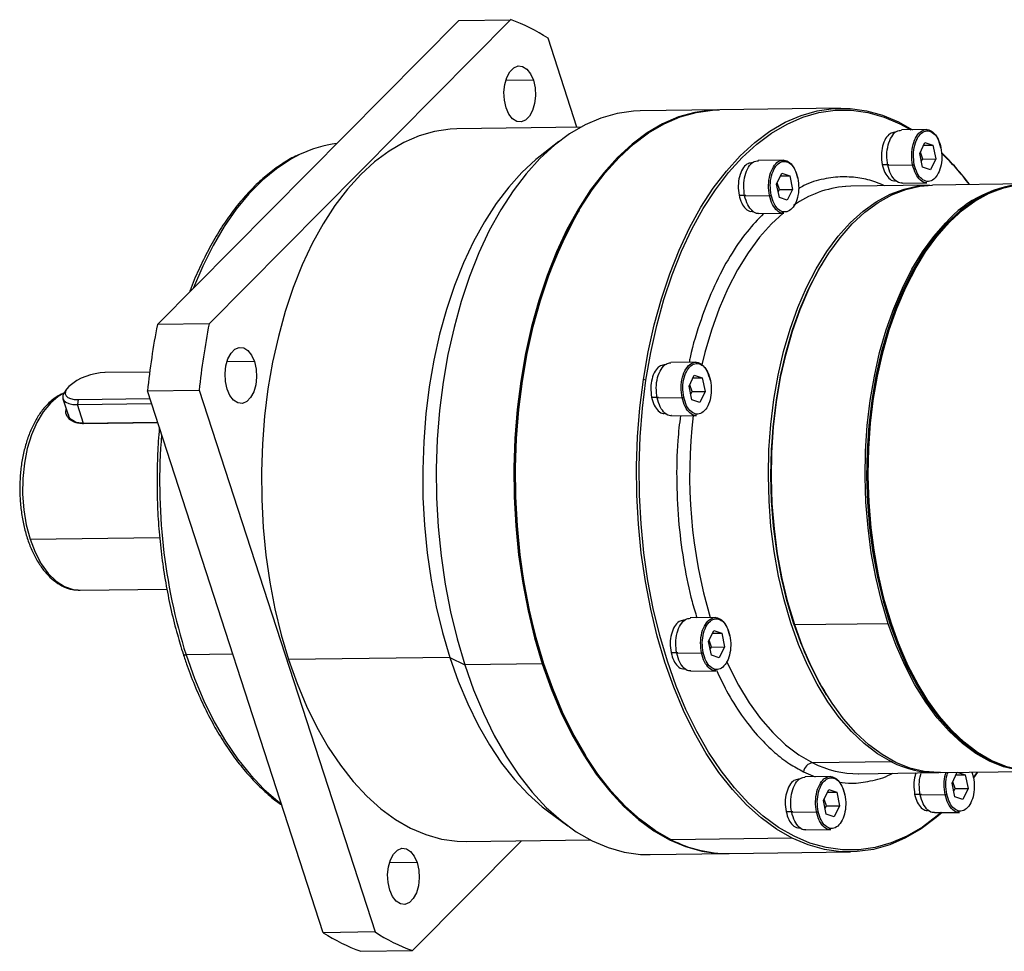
# Model space of a CAD drawing. Header units: millimetres. Extents: x 7099 to 7931, y -723 to -137.
# Tile 9 of 12: x 7741 to 7829, y -568 to -484. Entities that reach past the tile are written whole.
import ezdxf

# ---------------------------------------------------------------- set-up
doc = ezdxf.new("R2010")
doc.units = ezdxf.units.MM
doc.layers.get('0').update_dxf_attribs({"lineweight": 18})
doc.layers.add('粗实线', color=7, linetype='Continuous', lineweight=40)

# ---------------------------------------------------------------- blocks, each defined once
blk = doc.blocks.new('115M1L2S22222')
at = {"linetype": 'Continuous', "lineweight": 25}
for p, q in [((19.54, 36.42), (67.76, 85.09)), ((76.03, 85.2), (27.81, 36.53)), ((67.76, 85.09), (76.03, 85.2)), ((86.64, 67.98), (82.02, 82.22)), ((79.67, 75.51), (75.24, 75.45)), ((128.79, 71.04), (109.43, 70.78)), ((109.18, 70.78), (96.77, 70.62)), ((87.22, 67.99), (67.43, 67.73)), ((138.09, 68.83), (140.3, 67.58)), ((137.65, 67.2), (137.46, 67.2)), ((142.51, 67.61), (138.53, 67.56)), ((83.75, 65.69), (80.74, 63.35)), ((141.45, 63.8), (142.28, 65.55)), ((142.07, 65.1), (143.56, 65.12)), ((142.28, 65.55), (143.56, 65.12)), ((143.56, 65.12), (144.01, 62.94)), ((141.9, 61.61), (141.45, 63.8)), ((141.94, 62.91), (141.57, 64)), ((114.76, 62.31), (114.57, 62.31)), ((119.61, 62.73), (115.64, 62.68)), ((135.46, 62.01), (136.54, 62.02)), ((136.35, 61.91), (140.32, 61.96)), ((141.71, 62.55), (141.94, 62.91)), ((143.18, 61.19), (141.9, 61.61)), ((141.94, 62.91), (144.01, 62.94)), ((144.01, 62.94), (143.18, 61.19)), ((118.56, 58.91), (119.39, 60.66)), ((119.18, 60.21), (120.67, 60.23)), ((119.39, 60.66), (120.67, 60.23)), ((120.67, 60.23), (121.11, 58.05)), ((119.01, 56.73), (118.56, 58.91)), ((119.05, 58.02), (118.67, 59.11)), ((130.45, 58.56), (129.62, 58.53)), ((143.02, 58.73), (130.45, 58.56)), ((137.57, 59.4), (137.77, 59.4)), ((138.64, 59.06), (142.62, 59.11)), ((158.5, 58.93), (143.52, 58.74)), ((112.57, 57.12), (113.64, 57.14)), ((113.46, 57.02), (117.43, 57.07)), ((118.81, 57.66), (119.05, 58.02)), ((120.28, 56.3), (119.01, 56.73)), ((119.05, 58.02), (121.11, 58.05)), ((121.11, 58.05), (120.28, 56.3)), ((86.97, 54.69), (86.84, 54.47)), ((114.68, 54.51), (114.88, 54.52)), ((115.75, 54.18), (119.73, 54.23)), ((145.77, 52.61), (145.63, 52.71)), ((125.78, 46.02), (125.65, 45.8)), ((27.81, 36.53), (19.54, 36.42)), ((35.07, 30.5), (30.65, 30.44)), ((100.77, 29.98), (100.59, 29.98)), ((105.63, 30.39), (101.65, 30.34)), ((18.31, 28.83), (11.17, 28.74)), ((77.82, 27.29), (77.91, 27.37)), ((97.68, 27.55), (97.27, 27.63)), ((104.57, 26.58), (105.4, 28.33)), ((105.06, 25.69), (104.69, 26.78)), ((105.19, 27.88), (106.68, 27.9)), ((105.4, 28.33), (106.68, 27.9)), ((106.68, 27.9), (107.13, 25.72)), ((5.03, 26.09), (4.65, 25.5)), ((17.96, 25.8), (26.23, 25.91)), ((46.08, -60.86), (17.96, 25.8)), ((26.23, 25.91), (54.35, -60.75)), ((105.02, 24.39), (104.57, 26.58)), ((104.83, 25.33), (105.06, 25.69)), ((105.06, 25.69), (107.13, 25.72)), ((107.13, 25.72), (106.3, 23.97)), ((4.44, 24.52), (5.31, 21.84)), ((6.9, 24.43), (6.77, 23.61)), ((6.77, 23.61), (18.62, 23.77)), ((6.9, 24.43), (18.35, 24.58)), ((98.58, 24.79), (99.66, 24.8)), ((99.47, 24.69), (103.45, 24.74)), ((106.3, 23.97), (105.02, 24.39)), ((7.75, 20.61), (6.77, 23.61)), ((100.69, 22.18), (100.89, 22.18)), ((19.59, 20.76), (7.57, 20.6)), ((7.57, 20.6), (7.75, 20.61)), ((7.75, 20.61), (19.59, 20.77)), ((101.77, 21.84), (105.74, 21.89)), ((-0.8, 2.09), (19.91, 2.36)), ((6.9, -6.07), (7.17, -6.08)), ((7.17, -6.08), (21.06, -5.89)), ((103.89, -10.87), (103.7, -10.87)), ((108.74, -10.45), (104.77, -10.5)), ((107.69, -14.27), (108.52, -12.52)), ((108.52, -12.52), (109.79, -12.95)), ((121.35, -11.48), (121.46, -11.63)), ((136.43, -11.43), (121.46, -11.63)), ((136.93, -11.42), (136.68, -11.43)), ((108.17, -15.16), (107.8, -14.07)), ((108.3, -12.97), (109.79, -12.95)), ((109.79, -12.95), (110.24, -15.13)), ((108.14, -16.45), (107.69, -14.27)), ((107.94, -15.52), (108.17, -15.16)), ((108.17, -15.16), (110.24, -15.13)), ((110.24, -15.13), (109.41, -16.88)), ((31.63, -16.33), (24.13, -16.43)), ((66.32, -16.84), (40.53, -17.18)), ((66.32, -16.84), (68.69, -18.01)), ((101.7, -16.06), (102.77, -16.04)), ((102.59, -16.16), (106.56, -16.11)), ((109.41, -16.88), (108.14, -16.45)), ((81.1, -17.85), (68.69, -18.01)), ((103.8, -18.67), (104.01, -18.67)), ((104.88, -19), (108.86, -18.95)), ((126.56, -22.8), (126.7, -23.02)), ((87.99, -32.49), (88.13, -32.71)), ((136.92, -33.51), (124.35, -33.68)), ((137.1, -33.34), (136.92, -33.51)), ((122.89, -35.14), (124.74, -35.91)), ((127.13, -35.88), (123.16, -35.93)), ((131.69, -35.43), (144.27, -35.26)), ((144.77, -35.26), (159.74, -35.06)), ((146.64, -36.93), (147.47, -35.18)), ((147.26, -35.63), (148.75, -35.61)), ((147.47, -35.18), (148.75, -35.61)), ((148.75, -35.61), (149.19, -37.79)), ((149.77, -35.19), (150.05, -36.02)), ((150.66, -35.18), (150.03, -36.04)), ((150.69, -35.18), (150.04, -36.08)), ((122.28, -36.29), (122.09, -36.3)), ((147.09, -39.11), (146.64, -36.93)), ((147.13, -37.82), (146.75, -36.73)), ((147.13, -37.82), (149.19, -37.79)), ((149.19, -37.79), (148.36, -39.54)), ((126.08, -39.7), (126.91, -37.95)), ((126.69, -38.4), (128.18, -38.38)), ((126.91, -37.95), (128.18, -38.38)), ((128.18, -38.38), (128.63, -40.56)), ((140.65, -38.72), (141.72, -38.7)), ((141.54, -38.82), (145.51, -38.76)), ((146.89, -38.18), (147.13, -37.82)), ((148.36, -39.54), (147.09, -39.11)), ((126.52, -41.88), (126.08, -39.7)), ((126.56, -40.58), (126.19, -39.5)), ((126.33, -40.95), (126.56, -40.58)), ((126.56, -40.58), (128.63, -40.56)), ((128.63, -40.56), (127.8, -42.31)), ((82.14, -41.53), (85.2, -43.79)), ((120.09, -41.49), (121.16, -41.47)), ((120.98, -41.59), (124.95, -41.53)), ((127.8, -42.31), (126.52, -41.88)), ((142.76, -41.33), (142.96, -41.32)), ((143.83, -41.66), (147.81, -41.61)), ((122.19, -44.1), (122.4, -44.09)), ((123.27, -44.43), (127.25, -44.38)), ((60.34, -63.73), (77.77, -46.15)), ((68.94, -46.26), (88.73, -46)), ((121.07, -45.74), (101.71, -45.99)), ((98.35, -48.37), (110.76, -48.21)), ((111.01, -48.2), (130.37, -47.95)), ((61.07, -49.64), (56.65, -49.7)), ((54.35, -60.75), (46.08, -60.86)), ((52.07, -63.84), (60.34, -63.73))]:
    blk.add_line(p, q, dxfattribs=at)
at = {"linetype": 'Continuous', "lineweight": 25, "flags": 128}
for points in [[(75.3, 71.11), (75.03, 72.3), (74.96, 73.58), (75.09, 74.83), (75.42, 75.96), (75.91, 76.88), (76.53, 77.51), (77.23, 77.79), (77.95, 77.72), (78.63, 77.28), (79.22, 76.53), (79.67, 75.51)], [(79.67, 75.51), (79.94, 74.32), (80.01, 73.04), (79.88, 71.79), (79.55, 70.66), (79.05, 69.74), (78.43, 69.11), (77.73, 68.83), (77.02, 68.9), (76.34, 69.33), (75.75, 70.09), (75.3, 71.11)], [(97.27, 27.63), (98.03, 32.07), (99, 36.39), (100.15, 40.55), (101.48, 44.54), (102.98, 48.32), (104.65, 51.88), (106.48, 55.19), (108.44, 58.23), (110.54, 60.98), (112.75, 63.42), (115.07, 65.55), (117.47, 67.34), (119.95, 68.79), (122.49, 69.89), (125.08, 70.62), (127.69, 70.99), (130.31, 71), (132.93, 70.64), (135.53, 69.91), (138.09, 68.83)], [(96.77, 70.62), (95.67, 70.57), (93.06, 70.2), (90.47, 69.46), (87.93, 68.36), (85.45, 66.92), (83.05, 65.12), (80.73, 63), (78.52, 60.55), (76.42, 57.8), (74.45, 54.76), (72.63, 51.46), (70.96, 47.9), (69.46, 44.12), (68.13, 40.13), (66.98, 35.97), (66.01, 31.65), (65.25, 27.2), (64.68, 22.66), (64.31, 18.04), (64.15, 13.39), (64.2, 8.71), (64.45, 4.06), (64.91, -0.56), (65.56, -5.1), (66.42, -9.54), (67.46, -13.85), (68.69, -18.01)], [(109.31, 70.78), (108.08, 70.73), (105.47, 70.36), (102.88, 69.63), (100.34, 68.53), (97.86, 67.08), (95.46, 65.29), (93.14, 63.16), (90.93, 60.72), (88.83, 57.97), (86.87, 54.93), (85.04, 51.62), (83.37, 48.06), (81.87, 44.28), (80.54, 40.29), (79.39, 36.13), (78.42, 31.81), (77.66, 27.37), (77.09, 22.82), (76.72, 18.21), (76.56, 13.55), (76.61, 8.88), (76.86, 4.22), (77.32, -0.39), (77.97, -4.93), (78.83, -9.37), (79.87, -13.69), (81.1, -17.85)], [(77.91, 27.37), (78.67, 31.81), (79.64, 36.13), (80.79, 40.3), (82.12, 44.28), (83.62, 48.07), (85.29, 51.62), (87.11, 54.93), (89.08, 57.97), (91.17, 60.72), (93.39, 63.16), (95.7, 65.29), (98.11, 67.08), (100.59, 68.53), (103.13, 69.63), (105.72, 70.37), (108.33, 70.74), (109.43, 70.78)], [(97.68, 27.55), (98.44, 31.97), (99.4, 36.27), (100.54, 40.41), (101.87, 44.38), (103.37, 48.14), (105.03, 51.68), (106.84, 54.97), (108.8, 57.99), (110.88, 60.73), (113.08, 63.16), (115.39, 65.28), (117.78, 67.06), (120.25, 68.5), (122.78, 69.59), (125.35, 70.33), (127.95, 70.7), (130.56, 70.7), (133.16, 70.34), (135.75, 69.62), (138.3, 68.54), (140.05, 67.58)], [(67.43, 67.73), (66.37, 67.68), (63.87, 67.33), (61.4, 66.62), (58.96, 65.57), (56.59, 64.18), (54.28, 62.46), (52.06, 60.43), (49.94, 58.08), (47.94, 55.45), (46.05, 52.54), (44.31, 49.37), (42.71, 45.96), (41.27, 42.34), (39.99, 38.52), (38.89, 34.53), (37.97, 30.39), (37.23, 26.14), (36.69, 21.78), (36.34, 17.36), (36.18, 12.9), (36.23, 8.43), (36.47, 3.96), (36.9, -0.45), (37.53, -4.81), (38.35, -9.06), (39.35, -13.19), (40.53, -17.18)], [(42.4, 63.66), (40.9, 62.87), (38.58, 61.35), (36.34, 59.5), (34.19, 57.33), (32.15, 54.86), (30.23, 52.1), (28.44, 49.07), (26.8, 45.79), (25.32, 42.28), (25.3, 42.24)], [(80.74, 63.35), (80.07, 62.81), (77.85, 60.77), (75.73, 58.43), (73.73, 55.79), (71.84, 52.88), (70.1, 49.71), (68.5, 46.31), (67.06, 42.68), (65.78, 38.86), (64.68, 34.87), (63.76, 30.74), (63.02, 26.48), (62.48, 22.13), (62.13, 17.71), (61.97, 13.24), (62.02, 8.77), (62.26, 4.31), (62.69, -0.11), (63.32, -4.46), (64.14, -8.72), (65.14, -12.85), (66.32, -16.84)], [(136.92, -33.51), (134.73, -32.24), (132.59, -30.62), (130.55, -28.69), (128.6, -26.44), (126.77, -23.91), (125.06, -21.1), (123.5, -18.05), (122.09, -14.76), (120.84, -11.28), (119.77, -7.62), (118.88, -3.81), (118.18, 0.11), (117.67, 4.12), (117.36, 8.19), (117.25, 12.29), (117.34, 16.39), (117.63, 20.44), (118.12, 24.44), (118.8, 28.33), (119.68, 32.1), (120.73, 35.71), (121.96, 39.15), (123.35, 42.37), (124.9, 45.36), (126.59, 48.09), (128.41, 50.55), (130.35, 52.71), (132.39, 54.56), (134.51, 56.08), (136.71, 57.27), (138.95, 58.11), (141.23, 58.6), (143.27, 58.73)], [(121.46, -11.63), (120.37, -7.99), (119.46, -4.19), (118.74, -0.28), (118.21, 3.73), (117.88, 7.79), (117.75, 11.89), (117.82, 15.98), (118.09, 20.05), (118.56, 24.05), (119.22, 27.95), (120.08, 31.74), (121.11, 35.37), (122.33, 38.82), (123.7, 42.06), (125.24, 45.08), (126.92, 47.84), (128.72, 50.32), (130.65, 52.52), (132.68, 54.4), (134.79, 55.95), (136.98, 57.17), (139.22, 58.05), (141.5, 58.57), (143.52, 58.74)], [(156.73, 58.77), (154.45, 58.25), (152.21, 57.38), (150.02, 56.16), (147.9, 54.6), (145.87, 52.72), (143.95, 50.53), (142.14, 48.04), (140.46, 45.28), (138.93, 42.27), (137.55, 39.02), (136.34, 35.57), (135.3, 31.94), (134.45, 28.16), (133.79, 24.25), (133.32, 20.25), (133.05, 16.19), (132.97, 12.09), (133.1, 7.99), (133.43, 3.93), (133.96, -0.08), (134.68, -3.99), (135.59, -7.78), (136.68, -11.43)], [(155.14, -34.24), (152.89, -33.3), (150.69, -32.02), (148.56, -30.41), (146.52, -28.47), (144.57, -26.23), (142.74, -23.7), (141.03, -20.89), (139.47, -17.83), (138.06, -14.55), (136.81, -11.07), (135.74, -7.41), (134.85, -3.6), (134.15, 0.32), (133.64, 4.33), (133.33, 8.41), (133.22, 12.5), (133.31, 16.6), (133.6, 20.66), (134.09, 24.65), (134.77, 28.54), (135.65, 32.31), (136.7, 35.93), (137.93, 39.36), (139.32, 42.58), (140.87, 45.57), (142.56, 48.3), (144.38, 50.76), (146.32, 52.92), (148.36, 54.77), (150.48, 56.3), (152.67, 57.48), (154.92, 58.32), (157.2, 58.81)], [(136.93, -11.42), (135.84, -7.78), (134.93, -3.99), (134.21, -0.07), (133.68, 3.93), (133.35, 8), (133.22, 12.09), (133.29, 16.19), (133.56, 20.25), (134.03, 24.25), (134.7, 28.16), (135.55, 31.94), (136.59, 35.57), (137.8, 39.02), (139.18, 42.27), (140.71, 45.28), (142.39, 48.04), (144.2, 50.53), (146.12, 52.72), (148.15, 54.6), (150.27, 56.16), (152.45, 57.38), (154.69, 58.25), (156.97, 58.78)], [(119.61, 54.23), (117.77, 52.54), (115.84, 50.38), (114.02, 47.92), (112.33, 45.19), (110.78, 42.2), (109.38, 38.98), (108.15, 35.55), (107.1, 31.93), (106.63, 30)], [(136.43, -11.43), (135.34, -7.79), (134.44, -3.99), (133.71, -0.08), (133.19, 3.92), (132.86, 7.99), (132.73, 12.09), (132.8, 16.18), (133.07, 20.25), (133.54, 24.25), (134.2, 28.15), (135.05, 31.94), (136.09, 35.57), (137.3, 39.02), (138.68, 42.26), (140.21, 45.28), (141.89, 48.04), (143.7, 50.52), (145.63, 52.71)], [(121.35, -11.48), (120.27, -7.86), (119.37, -4.1), (118.65, -0.21), (118.13, 3.77), (117.8, 7.81), (117.67, 11.89), (117.74, 15.95), (118.01, 19.99), (118.48, 23.97), (119.14, 27.85), (119.98, 31.61), (121.01, 35.21), (122.22, 38.64), (123.59, 41.87), (125.11, 44.86), (125.65, 45.8)], [(126.56, -22.8), (125.43, -20.89), (123.88, -17.85), (122.48, -14.59), (121.24, -11.13), (120.17, -7.49), (119.29, -3.71), (118.59, 0.19), (118.09, 4.17), (117.78, 8.22), (117.67, 12.29), (117.76, 16.36), (118.05, 20.39), (118.53, 24.36), (119.21, 28.23), (120.08, 31.97), (121.13, 35.56), (122.35, 38.97), (123.73, 42.18), (125.27, 45.15), (125.65, 45.8)], [(30.7, 26.1), (30.43, 27.29), (30.36, 28.57), (30.49, 29.82), (30.82, 30.95), (31.32, 31.87), (31.94, 32.5), (32.64, 32.78), (33.35, 32.71), (34.03, 32.27), (34.62, 31.52), (35.07, 30.5)], [(35.07, 30.5), (35.34, 29.31), (35.41, 28.03), (35.28, 26.78), (34.95, 25.65), (34.46, 24.73), (33.84, 24.1), (33.14, 23.81), (32.42, 23.89), (31.74, 24.32), (31.15, 25.08), (30.7, 26.1)], [(77.82, 27.29), (77.26, 22.76), (76.89, 18.17), (76.73, 13.54), (76.78, 8.89), (77.03, 4.26), (77.48, -0.33), (78.13, -4.85), (78.98, -9.27), (80.02, -13.56), (81.25, -17.7), (82.65, -21.66), (84.22, -25.42), (85.95, -28.95), (87.83, -32.23), (87.99, -32.49)], [(101.71, -45.99), (99.2, -44.55), (96.76, -42.77), (94.4, -40.66), (92.14, -38.22), (89.99, -35.48), (87.97, -32.45), (86.08, -29.15), (84.34, -25.6), (82.76, -21.82), (81.35, -17.84), (80.12, -13.68), (79.08, -9.37), (78.22, -4.93), (77.56, -0.39), (77.11, 4.23), (76.86, 8.88), (76.81, 13.55), (76.97, 18.21), (77.34, 22.83), (77.91, 27.37)], [(121.07, -45.74), (118.56, -44.3), (116.12, -42.51), (113.76, -40.4), (111.5, -37.96), (109.35, -35.22), (107.33, -32.19), (105.44, -28.89), (103.7, -25.34), (102.12, -21.57), (100.71, -17.59), (99.48, -13.43), (98.44, -9.11), (97.58, -4.67), (96.93, -0.13), (96.47, 4.48), (96.22, 9.14), (96.17, 13.81), (96.33, 18.47), (96.7, 23.08), (97.27, 27.63)], [(144.89, -41.65), (144.27, -42.18), (141.88, -43.96), (139.41, -45.4), (136.88, -46.49), (134.31, -47.23), (131.71, -47.6), (129.1, -47.6), (126.5, -47.24), (123.91, -46.52), (121.36, -45.44), (118.87, -44.01), (116.44, -42.24), (114.09, -40.13), (111.84, -37.71), (109.7, -34.98), (107.69, -31.97), (105.81, -28.69), (104.08, -25.15), (102.51, -21.4), (101.11, -17.44), (99.88, -13.3), (98.84, -9.01), (97.99, -4.59), (97.34, -0.07), (96.89, 4.52), (96.64, 9.15), (96.59, 13.8), (96.75, 18.44), (97.11, 23.03), (97.68, 27.55)], [(4.61, 25.43), (3.7, 24.92), (2.43, 23.87)], [(4.65, 25.5), (4.45, 25.07), (4.41, 24.66), (4.56, 24.29), (4.88, 23.99), (5.38, 23.78), (6.01, 23.65), (6.77, 23.61)], [(5.39, 26.54), (5.04, 26.12), (4.85, 25.71), (4.82, 25.35), (4.95, 25.03), (5.23, 24.77), (5.67, 24.58), (6.23, 24.46), (6.9, 24.43)], [(2.43, 23.87), (1.27, 22.47), (0.26, 20.77), (-0.6, 18.79), (-1.27, 16.6), (-1.73, 14.24), (-1.98, 11.78), (-2.01, 9.27), (-1.82, 6.78), (-1.42, 4.36), (-0.8, 2.09)], [(-0.8, 2.09), (0, 0), (0.97, -1.84), (2.1, -3.39), (3.34, -4.62), (4.67, -5.48), (6.06, -5.97), (6.9, -6.07)], [(144.77, -35.26), (144.49, -35.26), (142.18, -35.07), (139.9, -34.52), (137.64, -33.62), (135.44, -32.37), (133.3, -30.79), (131.24, -28.89), (129.29, -26.67), (127.44, -24.17), (125.72, -21.39), (124.15, -18.35), (122.72, -15.09), (121.46, -11.63)], [(159.87, -35.06), (159.46, -35.06), (157.16, -34.87), (154.87, -34.32), (152.62, -33.42), (150.41, -32.17), (148.28, -30.59), (146.22, -28.69), (144.26, -26.47), (142.42, -23.97), (140.7, -21.19), (139.12, -18.16), (137.7, -14.9), (136.43, -11.43)], [(136.68, -11.43), (137.94, -14.89), (139.37, -18.15), (140.95, -21.18), (142.67, -23.96), (144.51, -26.47), (146.47, -28.68), (148.52, -30.59), (150.66, -32.17), (152.87, -33.41), (155.12, -34.32), (157.41, -34.86), (159.71, -35.06), (159.99, -35.05)], [(160.24, -35.05), (159.96, -35.05), (157.66, -34.86), (155.37, -34.31), (153.12, -33.41), (150.91, -32.17), (148.77, -30.59), (146.72, -28.68), (144.76, -26.47), (142.91, -23.96), (141.2, -21.18), (139.62, -18.15), (138.19, -14.89), (136.93, -11.42)], [(24.13, -16.43), (25.47, -20.2), (26.97, -23.77), (28.63, -27.12), (30.43, -30.23), (32.36, -33.07), (34.42, -35.63), (36.57, -37.89), (38.83, -39.83), (39.39, -40.26)], [(40.53, -17.18), (41.88, -20.99), (43.4, -24.61), (45.06, -28.01), (46.87, -31.17), (48.81, -34.07), (50.87, -36.7), (53.03, -39.03), (55.29, -41.06), (57.63, -42.77), (60.03, -44.14), (62.49, -45.18), (64.98, -45.88), (67.49, -46.22), (68.94, -46.26)], [(66.32, -16.84), (67.67, -20.65), (69.19, -24.27), (70.85, -27.67), (72.66, -30.83), (74.6, -33.73), (76.66, -36.35), (78.82, -38.69), (81.08, -40.72), (82.14, -41.53)], [(68.69, -18.01), (70.1, -21.99), (71.68, -25.77), (73.42, -29.32), (75.31, -32.62), (77.33, -35.65), (79.48, -38.39), (81.74, -40.82), (84.1, -42.94), (86.54, -44.72), (89.05, -46.16), (91.61, -47.25), (94.21, -47.97), (96.83, -48.33), (98.35, -48.37)], [(81.1, -17.85), (82.51, -21.83), (84.09, -25.6), (85.83, -29.15), (87.72, -32.45), (89.74, -35.48), (91.89, -38.22), (94.15, -40.66), (96.51, -42.77), (98.95, -44.56), (101.46, -46), (104.02, -47.08), (106.62, -47.81), (109.24, -48.17), (110.89, -48.21)], [(110.57, -17.44), (110.92, -18.21), (112.49, -21.27), (114.19, -24.07), (116.02, -26.61), (117.97, -28.85), (120.02, -30.79), (122.15, -32.4), (124.35, -33.68)], [(145.03, -41.65), (144.1, -42.45), (141.69, -44.25), (139.21, -45.7), (136.67, -46.79), (134.08, -47.53), (131.47, -47.9), (128.85, -47.91), (126.23, -47.55), (123.63, -46.82), (121.07, -45.74)], [(56.71, -54.05), (56.44, -52.85), (56.37, -51.58), (56.5, -50.32), (56.83, -49.19), (57.32, -48.28), (57.94, -47.65), (58.64, -47.36), (59.36, -47.44), (60.04, -47.87), (60.63, -48.63), (61.07, -49.64)], [(61.07, -49.64), (61.34, -50.84), (61.42, -52.11), (61.28, -53.37), (60.96, -54.5), (60.46, -55.41), (59.84, -56.04), (59.14, -56.33), (58.42, -56.25), (57.74, -55.82), (57.15, -55.06), (56.71, -54.05)]]:
    blk.add_lwpolyline(points, dxfattribs=at)
at = {"linetype": 'Continuous', "lineweight": 25}
for centre, radius, start, end in [((65.63, 56.78), 30.27, 57.1942, 69.8927), ((50.55, 46.76), 18.76, 97.1176, 115.7371), ((117.79, 35.53), 39.29, 36.3378, 46.305), ((118.31, 35.61), 38.81, 36.726, 46.668), ((131.08, 41.56), 17.03, 94.9351, 125.1594), ((159.46, 40.49), 18.46, 92.6225, 138.5483), ((154.12, 17.06), 76.98, 150.9212, 172.3636), ((141.95, 12.81), 124.67, 169.081, 174.019), ((150.22, 12.92), 124.67, 169.081, 174.019), ((11.38, 19.5), 9.24, 91.3291, 130.4258), ((2.42, 23.28), 0.592, 88.6481, 134.2776), ((184.82, 12.31), 80.16, 173.1387, 196.5035), ((112.9, 11.29), 93, 175.3322, 197.3406), ((170.8, 4.4), 51.93, 197.8096, 211.5849), ((24.03, -15.98), 0.459, 215.7679, 281.8014), ((124.53, -35.32), 1.65, 96.3043, 173.8885), ((131.58, -19.61), 15.82, 242.8063, 270.4257), ((144.14, -19.47), 15.79, 242.7913, 271.3613), ((110.88, -28.1), 20.1, 242.8621, 270.3699), ((62.47, -35.42), 30.27, 237.1942, 249.8927), ((70.75, -35.31), 30.27, 237.1942, 249.8927)]:
    blk.add_arc(centre, radius, start, end, dxfattribs=at)
for points, knots in [([(137.47, 67.17), (137.22, 67.13), (136.68, 67.05), (135.97, 66.24), (135.47, 65.01), (135.26, 63.5), (135.39, 62.5), (135.46, 62.01)], [0, 0, 0, 0, 0.181624, 0.386218, 0.590812, 0.795406, 1, 1, 1, 1]), ([(136.35, 61.91), (136.28, 62.45), (136.13, 63.54), (136.37, 65.21), (136.93, 66.55), (137.7, 67.42), (138.28, 67.49), (138.54, 67.52)], [0, 0, 0, 0, 0.206623, 0.413245, 0.619868, 0.826491, 1, 1, 1, 1]), ([(42.13, 63.58), (42.06, 63.55), (41.22, 63.21), (39.65, 62.25), (37.45, 60.71), (35.34, 58.85), (33.31, 56.71), (31.38, 54.31), (29.57, 51.65), (27.88, 48.76), (26.33, 45.63), (25.27, 43.24), (24.78, 41.85), (24.7, 41.63)], [0, 0, 0, 0, 0.009664, 0.116339, 0.223449, 0.330953, 0.438766, 0.54679, 0.654939, 0.763144, 0.871354, 0.979542, 1, 1, 1, 1]), ([(114.57, 62.28), (114.32, 62.25), (113.79, 62.17), (113.08, 61.35), (112.58, 60.12), (112.37, 58.61), (112.5, 57.62), (112.57, 57.12)], [0, 0, 0, 0, 0.181624, 0.386218, 0.590812, 0.795406, 1, 1, 1, 1]), ([(113.46, 57.02), (113.39, 57.57), (113.24, 58.66), (113.48, 60.32), (114.04, 61.67), (114.81, 62.54), (115.38, 62.6), (115.65, 62.63)], [0, 0, 0, 0, 0.206623, 0.413245, 0.619868, 0.826491, 1, 1, 1, 1]), ([(135.46, 62.01), (135.58, 61.56), (135.83, 60.67), (136.51, 59.79), (137.13, 59.36), (137.48, 59.44), (137.57, 59.46)], [0, 0, 0, 0, 0.302096, 0.604192, 0.906288, 1, 1, 1, 1]), ([(138.64, 59.1), (138.6, 59.09), (138.24, 58.98), (137.57, 59.42), (136.78, 60.39), (136.49, 61.4), (136.35, 61.91)], [0, 0, 0, 0, 0.050711, 0.367141, 0.68357, 1, 1, 1, 1]), ([(142.62, 59.16), (142.57, 59.14), (142.21, 59.04), (141.54, 59.48), (140.75, 60.44), (140.47, 61.45), (140.32, 61.96)], [0, 0, 0, 0, 0.050711, 0.367141, 0.68357, 1, 1, 1, 1]), ([(135.82, 58.63), (135.37, 58.83), (134.08, 59.4), (131.83, 59.92), (129.03, 60.15), (126.02, 59.75), (123.64, 59.1), (122.33, 58.33), (122.05, 58.16)], [0, 0, 0, 0, 0.100551, 0.284824, 0.484807, 0.701406, 0.935273, 1, 1, 1, 1]), ([(112.57, 57.12), (112.69, 56.68), (112.94, 55.79), (113.62, 54.91), (114.23, 54.48), (114.59, 54.55), (114.67, 54.57)], [0, 0, 0, 0, 0.302096, 0.604192, 0.906288, 1, 1, 1, 1]), ([(115.75, 54.22), (115.7, 54.21), (115.35, 54.1), (114.68, 54.54), (113.89, 55.5), (113.6, 56.52), (113.46, 57.02)], [0, 0, 0, 0, 0.050711, 0.367141, 0.68357, 1, 1, 1, 1]), ([(119.72, 54.27), (119.67, 54.26), (119.32, 54.15), (118.65, 54.59), (117.86, 55.55), (117.57, 56.57), (117.43, 57.07)], [0, 0, 0, 0, 0.050711, 0.367141, 0.68357, 1, 1, 1, 1]), ([(116.49, 54.19), (115.59, 53.25), (113.69, 51.27), (111.05, 47.38), (108.55, 42.69), (106.43, 37.23), (105.1, 33.05), (104.64, 30.64), (104.59, 30.38)], [0, 0, 0, 0, 0.170543, 0.362097, 0.560985, 0.765753, 0.974637, 1, 1, 1, 1]), ([(100.59, 29.95), (100.34, 29.91), (99.8, 29.83), (99.09, 29.02), (98.6, 27.79), (98.38, 26.28), (98.52, 25.28), (98.58, 24.79)], [0, 0, 0, 0, 0.181624, 0.386218, 0.590812, 0.795406, 1, 1, 1, 1]), ([(99.47, 24.69), (99.4, 25.23), (99.25, 26.32), (99.49, 27.99), (100.05, 29.33), (100.82, 30.2), (101.4, 30.27), (101.66, 30.3)], [0, 0, 0, 0, 0.206623, 0.413245, 0.619868, 0.826491, 1, 1, 1, 1]), ([(4.73, 25.49), (4.48, 25.4), (3.79, 25.15), (2.88, 24.52), (2.25, 23.94), (2.01, 23.7)], [0, 0, 0, 0, 0.257778, 0.703629, 1, 1, 1, 1]), ([(2.01, 23.7), (1.8, 23.49), (1.22, 22.87), (0.36, 21.65), (-0.52, 19.99), (-1.26, 18.14), (-1.83, 16.12), (-2.23, 13.98), (-2.45, 11.76), (-2.49, 9.51), (-2.34, 7.27), (-2.02, 5.08), (-1.52, 2.98), (-0.86, 1.01), (-0.03, -0.78), (0.94, -2.37), (2.04, -3.72), (3.27, -4.8), (4.58, -5.57), (5.79, -6), (6.56, -6.03), (6.86, -6.04)], [0, 0, 0, 0, 0.029431, 0.084302, 0.139406, 0.194587, 0.249687, 0.304684, 0.359601, 0.414474, 0.469345, 0.52425, 0.579229, 0.634328, 0.68959, 0.74504, 0.800648, 0.856182, 0.911185, 0.965104, 1, 1, 1, 1]), ([(98.58, 24.79), (98.71, 24.34), (98.95, 23.45), (99.63, 22.57), (100.25, 22.14), (100.6, 22.22), (100.69, 22.24)], [0, 0, 0, 0, 0.302096, 0.604192, 0.906288, 1, 1, 1, 1]), ([(101.77, 21.88), (101.72, 21.87), (101.36, 21.76), (100.69, 22.2), (99.9, 23.17), (99.62, 24.18), (99.47, 24.69)], [0, 0, 0, 0, 0.050711, 0.367141, 0.68357, 1, 1, 1, 1]), ([(105.74, 21.94), (105.69, 21.92), (105.33, 21.82), (104.66, 22.25), (103.87, 23.22), (103.59, 24.23), (103.45, 24.74)], [0, 0, 0, 0, 0.050711, 0.367141, 0.68357, 1, 1, 1, 1]), ([(7.57, 20.6), (7.29, 20.61), (6.73, 20.64), (5.8, 20.96), (5.03, 21.67), (4.8, 22.47), (4.96, 22.88), (4.97, 22.9)], [0, 0, 0, 0, 0.163921, 0.326335, 0.651046, 0.975247, 1, 1, 1, 1]), ([(7.75, 20.61), (7.48, 20.63), (6.94, 20.65), (6.08, 20.96), (5.4, 21.44), (5.35, 21.91), (5.34, 22.02)], [0, 0, 0, 0, 0.217385, 0.432694, 0.863171, 1, 1, 1, 1]), ([(103.19, 21.86), (103.03, 20.54), (102.61, 17), (102.53, 11.1), (102.86, 4.41), (103.73, -1.94), (104.72, -6.92), (105.56, -9.63), (105.83, -10.49)], [0, 0, 0, 0, 0.121701, 0.32704, 0.528332, 0.723844, 0.912146, 1, 1, 1, 1]), ([(19.87, 19.9), (19.85, 19.71), (19.69, 18.16), (19.54, 15.2), (19.45, 11.04), (19.56, 6.87), (19.84, 2.72), (20.3, -1.38), (20.93, -5.42), (21.74, -9.36), (22.65, -12.98), (23.35, -15.23), (23.66, -16.25)], [0, 0, 0, 0, 0.015407, 0.126894, 0.238371, 0.349845, 0.461323, 0.572809, 0.684312, 0.795839, 0.907397, 1, 1, 1, 1]), ([(103.7, -10.9), (103.45, -10.93), (102.92, -11.01), (102.21, -11.83), (101.71, -13.06), (101.49, -14.57), (101.63, -15.56), (101.7, -16.06)], [0, 0, 0, 0, 0.181624, 0.386218, 0.590812, 0.795406, 1, 1, 1, 1]), ([(102.59, -16.16), (102.51, -15.61), (102.37, -14.52), (102.61, -12.86), (103.17, -11.52), (103.94, -10.65), (104.51, -10.58), (104.78, -10.55)], [0, 0, 0, 0, 0.206623, 0.413245, 0.619868, 0.826491, 1, 1, 1, 1]), ([(23.66, -16.25), (23.87, -16.88), (24.49, -18.73), (25.62, -21.65), (27.11, -24.95), (28.73, -28.05), (30.49, -30.92), (32.36, -33.56), (34.35, -35.95), (36.44, -38.05), (38.14, -39.55), (39.17, -40.24), (39.44, -40.42)], [0, 0, 0, 0, 0.059143, 0.171485, 0.283892, 0.396353, 0.508865, 0.621416, 0.733979, 0.846502, 0.958913, 1, 1, 1, 1]), ([(101.7, -16.06), (101.82, -16.5), (102.07, -17.39), (102.74, -18.28), (103.36, -18.7), (103.72, -18.63), (103.8, -18.61)], [0, 0, 0, 0, 0.302096, 0.604192, 0.906288, 1, 1, 1, 1]), ([(104.88, -18.96), (104.83, -18.97), (104.48, -19.08), (103.8, -18.64), (103.01, -17.68), (102.73, -16.67), (102.59, -16.16)], [0, 0, 0, 0, 0.050711, 0.367141, 0.68357, 1, 1, 1, 1]), ([(108.85, -18.91), (108.8, -18.92), (108.45, -19.03), (107.78, -18.59), (106.99, -17.63), (106.7, -16.61), (106.56, -16.11)], [0, 0, 0, 0, 0.050711, 0.367141, 0.68357, 1, 1, 1, 1]), ([(108.95, -18.88), (109.56, -20.16), (110.88, -22.94), (113.2, -26.5), (115.7, -29.61), (118.17, -32.02), (120.55, -33.86), (122.13, -34.73), (122.89, -35.14)], [0, 0, 0, 0, 0.166709, 0.360747, 0.540458, 0.706383, 0.859273, 1, 1, 1, 1]), ([(120.98, -41.59), (120.9, -41.04), (120.75, -39.95), (121, -38.29), (121.55, -36.94), (122.33, -36.07), (122.9, -36.01), (123.16, -35.98)], [0, 0, 0, 0, 0.206623, 0.413245, 0.619868, 0.826491, 1, 1, 1, 1]), ([(128.57, -36.8), (129.23, -36.87), (130.89, -37.05), (133.64, -36.62), (135.84, -36.08), (136.98, -35.42), (137.09, -35.36)], [0, 0, 0, 0, 0.229745, 0.580507, 0.959232, 1, 1, 1, 1]), ([(140.89, -35.31), (140.83, -35.45), (140.59, -35.99), (140.45, -37.24), (140.58, -38.22), (140.65, -38.72)], [0, 0, 0, 0, 0.158196, 0.579098, 1, 1, 1, 1]), ([(141.54, -38.82), (141.47, -38.28), (141.33, -37.2), (141.45, -35.95), (141.66, -35.46), (141.68, -35.41)], [0, 0, 0, 0, 0.471103, 0.942206, 1, 1, 1, 1]), ([(145.51, -38.76), (145.44, -38.23), (145.3, -37.15), (145.42, -35.89), (145.64, -35.39), (145.66, -35.32)], [0, 0, 0, 0, 0.46575, 0.931501, 1, 1, 1, 1]), ([(145.78, -38.7), (145.72, -38.18), (145.58, -37.15), (145.71, -35.89), (145.95, -35.36), (146, -35.24)], [0, 0, 0, 0, 0.437296, 0.874593, 1, 1, 1, 1]), ([(122.09, -36.33), (121.84, -36.36), (121.3, -36.44), (120.6, -37.26), (120.1, -38.48), (119.88, -40), (120.02, -40.99), (120.09, -41.49)], [0, 0, 0, 0, 0.181624, 0.386218, 0.590812, 0.795406, 1, 1, 1, 1]), ([(140.65, -38.72), (140.77, -39.16), (141.02, -40.05), (141.69, -40.93), (142.31, -41.36), (142.67, -41.29), (142.75, -41.27)], [0, 0, 0, 0, 0.302096, 0.604192, 0.906288, 1, 1, 1, 1]), ([(143.83, -41.62), (143.78, -41.63), (143.43, -41.74), (142.75, -41.3), (141.96, -40.34), (141.68, -39.32), (141.54, -38.82)], [0, 0, 0, 0, 0.050711, 0.367141, 0.68357, 1, 1, 1, 1]), ([(147.8, -41.57), (147.75, -41.58), (147.4, -41.69), (146.73, -41.25), (145.94, -40.29), (145.65, -39.27), (145.51, -38.76)], [0, 0, 0, 0, 0.050711, 0.367141, 0.68357, 1, 1, 1, 1]), ([(120.09, -41.49), (120.21, -41.93), (120.45, -42.82), (121.13, -43.7), (121.75, -44.13), (122.11, -44.06), (122.19, -44.04)], [0, 0, 0, 0, 0.302096, 0.604192, 0.906288, 1, 1, 1, 1]), ([(123.27, -44.39), (123.22, -44.4), (122.87, -44.51), (122.19, -44.07), (121.4, -43.11), (121.12, -42.09), (120.98, -41.59)], [0, 0, 0, 0, 0.050711, 0.367141, 0.68357, 1, 1, 1, 1]), ([(127.24, -44.34), (127.19, -44.35), (126.84, -44.46), (126.16, -44.02), (125.37, -43.05), (125.09, -42.04), (124.95, -41.53)], [0, 0, 0, 0, 0.050711, 0.367141, 0.68357, 1, 1, 1, 1])]:
    blk.add_open_spline(points, degree=3, knots=knots, dxfattribs=at)
for points in [[(140.32, 61.96), (140.25, 62.51), (140.1, 63.6), (140.34, 65.26), (140.9, 66.61), (141.72, 67.48), (142.66, 67.72), (143.59, 67.29), (144.38, 66.28), (144.66, 65.27), (144.8, 64.77)], [(140.59, 62.03), (140.52, 62.55), (140.38, 63.59), (140.61, 65.17), (141.14, 66.46), (141.92, 67.29), (142.82, 67.51), (143.7, 67.11), (144.46, 66.14), (144.73, 65.18), (144.86, 64.7)], [(144.86, 64.7), (144.93, 64.18), (145.08, 63.14), (144.84, 61.56), (144.31, 60.27), (143.54, 59.44), (142.64, 59.22), (141.75, 59.62), (141, 60.59), (140.73, 61.55), (140.59, 62.03)], [(144.86, 64.7), (144.87, 64.71), (144.9, 64.73), (144.89, 64.75), (144.86, 64.77), (144.82, 64.77), (144.8, 64.77)], [(117.43, 57.07), (117.36, 57.62), (117.21, 58.71), (117.45, 60.37), (118.01, 61.73), (118.82, 62.59), (119.77, 62.83), (120.69, 62.41), (121.49, 61.39), (121.77, 60.39), (121.91, 59.88)], [(117.7, 57.14), (117.63, 57.66), (117.49, 58.7), (117.72, 60.29), (118.25, 61.58), (119.03, 62.4), (119.93, 62.63), (120.81, 62.22), (121.57, 61.26), (121.84, 60.3), (121.97, 59.82)], [(140.32, 61.96), (140.35, 61.96), (140.39, 61.96), (140.47, 61.98), (140.55, 62), (140.58, 62.02), (140.59, 62.03)], [(121.97, 59.82), (121.98, 59.83), (122, 59.85), (122, 59.87), (121.97, 59.88), (121.93, 59.88), (121.91, 59.88)], [(121.97, 59.82), (122.04, 59.3), (122.18, 58.26), (121.95, 56.68), (121.42, 55.38), (120.64, 54.56), (119.74, 54.33), (118.86, 54.74), (118.11, 55.7), (117.84, 56.66), (117.7, 57.14)], [(117.43, 57.07), (117.45, 57.08), (117.5, 57.08), (117.58, 57.09), (117.65, 57.12), (117.69, 57.13), (117.7, 57.14)], [(103.45, 24.74), (103.37, 25.29), (103.22, 26.38), (103.47, 28.04), (104.02, 29.39), (104.84, 30.26), (105.78, 30.5), (106.71, 30.07), (107.5, 29.06), (107.78, 28.05), (107.93, 27.55)], [(103.72, 24.81), (103.65, 25.33), (103.5, 26.37), (103.74, 27.95), (104.27, 29.24), (105.04, 30.07), (105.94, 30.29), (106.83, 29.89), (107.58, 28.92), (107.85, 27.96), (107.99, 27.48)], [(107.99, 27.48), (108.06, 26.96), (108.2, 25.92), (107.97, 24.34), (107.44, 23.05), (106.66, 22.22), (105.76, 22), (104.88, 22.4), (104.12, 23.37), (103.85, 24.33), (103.72, 24.81)], [(107.99, 27.48), (108, 27.49), (108.02, 27.51), (108.02, 27.53), (107.99, 27.55), (107.95, 27.55), (107.93, 27.55)], [(103.45, 24.74), (103.47, 24.74), (103.52, 24.74), (103.59, 24.76), (103.67, 24.78), (103.7, 24.8), (103.72, 24.81)], [(106.56, -16.11), (106.49, -15.56), (106.34, -14.47), (106.58, -12.81), (107.14, -11.45), (107.95, -10.59), (108.9, -10.35), (109.82, -10.78), (110.61, -11.79), (110.9, -12.79), (111.04, -13.3)], [(106.83, -16.04), (106.76, -15.52), (106.62, -14.48), (106.85, -12.89), (107.38, -11.6), (108.16, -10.78), (109.06, -10.55), (109.94, -10.96), (110.69, -11.92), (110.96, -12.88), (111.1, -13.36)], [(111.1, -13.36), (111.17, -13.88), (111.31, -14.92), (111.08, -16.5), (110.55, -17.8), (109.77, -18.62), (108.87, -18.85), (107.99, -18.44), (107.24, -17.48), (106.97, -16.52), (106.83, -16.04)], [(111.1, -13.36), (111.11, -13.35), (111.13, -13.34), (111.13, -13.31), (111.1, -13.3), (111.06, -13.3), (111.04, -13.3)], [(106.56, -16.11), (106.58, -16.1), (106.63, -16.1), (106.71, -16.09), (106.78, -16.06), (106.81, -16.05), (106.83, -16.04)], [(124.95, -41.53), (124.87, -40.99), (124.73, -39.9), (124.97, -38.24), (125.53, -36.88), (126.34, -36.01), (127.29, -35.78), (128.21, -36.2), (129, -37.21), (129.29, -38.22), (129.43, -38.73)], [(125.22, -41.47), (125.15, -40.95), (125.01, -39.9), (125.24, -38.32), (125.77, -37.03), (126.55, -36.21), (127.45, -35.98), (128.33, -36.39), (129.08, -37.35), (129.35, -38.31), (129.49, -38.79)], [(150.05, -36.02), (150.12, -36.54), (150.26, -37.58), (150.03, -39.16), (149.5, -40.46), (148.72, -41.28), (147.82, -41.51), (146.94, -41.1), (146.19, -40.14), (145.92, -39.18), (145.78, -38.7)], [(150.05, -36.02), (150.06, -36.01), (150.08, -35.99), (150.08, -35.97), (150.05, -35.96), (150.01, -35.96), (149.99, -35.96)], [(129.49, -38.79), (129.56, -39.31), (129.7, -40.35), (129.47, -41.93), (128.94, -43.22), (128.16, -44.05), (127.26, -44.28), (126.38, -43.87), (125.62, -42.91), (125.35, -41.95), (125.22, -41.47)], [(129.49, -38.79), (129.5, -38.78), (129.52, -38.76), (129.52, -38.74), (129.49, -38.73), (129.45, -38.73), (129.43, -38.73)], [(145.51, -38.76), (145.53, -38.76), (145.58, -38.76), (145.66, -38.74), (145.73, -38.72), (145.77, -38.71), (145.78, -38.7)], [(124.95, -41.53), (124.97, -41.53), (125.02, -41.53), (125.1, -41.51), (125.17, -41.49), (125.2, -41.47), (125.22, -41.47)]]:
    blk.add_open_spline(points, degree=3, dxfattribs=at)

msp = doc.modelspace()

# ---------------------------------------------------------------- block references
at = {"layer": '粗实线', "xscale": 0.5599999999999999, "yscale": 0.5599999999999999, "zscale": 0.5599999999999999}
msp.add_blockref('115M1L2S22222', (7742.5568, -532.1172), dxfattribs=at)

doc.saveas('drawing.dxf')
